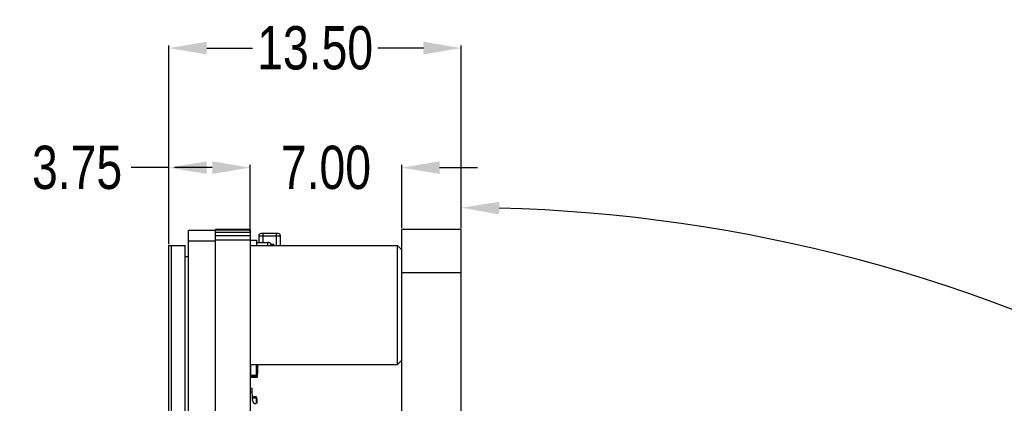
# Model space of a CAD drawing. Header units: inches. Extents: x -128 to 290, y -30 to 138.
# Tile 13 of 15: x 87 to 132, y 39 to 57. Entities that reach past the tile are written whole.
import ezdxf

# ---------------------------------------------------------------- set-up
doc = ezdxf.new("R2010")
doc.units = ezdxf.units.IN
doc.header["$LTSCALE"] = 1.21
doc.header["$MEASUREMENT"] = 0
doc.header["$PDMODE"] = 3
doc.header["$PDSIZE"] = 0.3125
doc.layers.get('0').update_dxf_attribs({"linetype": 'CONTINUOUS'})
doc.layers.get('Defpoints').update_dxf_attribs({"linetype": 'CONTINUOUS'})
doc.layers.add('DIM', color=3, linetype='CONTINUOUS')
doc.styles.get("Standard").update_dxf_attribs({"font": 'txt', "width": 0.8})
doc.dimstyles.get("Standard").update_dxf_attribs({"dimtxt": 0.15625, "dimasz": 0.1875, "dimexe": 0.125, "dimexo": 0.0625, "dimgap": 0.09, "dimtad": 0, "dimtih": 1, "dimtoh": 1, "dimzin": 4, "dimdsep": 46, "dimtxsty": 'STANDARD', "dimblk": '_FILLED', "dimblk1": '_FILLED', "dimblk2": '_FILLED', "dimcen": 0.09, "dimazin": 1, "dimtp": 0.01, "dimtm": 0.01, "dimtfac": 1, "dimtofl": 0, "dimtmove": 0, "dimatfit": 3, "dimldrblk": '_FILLED', "dimfxl": 1, "dimtolj": 1, "dimtzin": 4, "dimarcsym": 0})

# ---------------------------------------------------------------- blocks, each defined once
blk = doc.blocks.new('_FILLED')
at = {"color": 0, "linetype": 'ByBlock'}
blk.add_solid([(0, 0), (-1, 0.167), (-1, -0.167)], dxfattribs=at)
blk = doc.blocks.new('*D8')
at = {"layer": 'Defpoints', "color": 0}
for p in [(93.814, 50.161), (97.564, 47.308), (93.814, 46.558)]:
    blk.add_point(p, dxfattribs=at)
at = {"layer": 'DIM', "color": 0, "lineweight": -2}
for p, q in [((93.814, 50.161), (92.064, 50.161)), ((93.814, 46.621), (93.814, 50.286)), ((95.814, 50.161), (95.564, 50.161)), ((97.564, 47.371), (97.564, 50.286))]:
    blk.add_line(p, q, dxfattribs=at)
at = {"layer": 'DIM', "color": 0, "lineweight": -2, "xscale": 1.75, "yscale": 1.75, "zscale": 1.75, "rotation": 180}
blk.add_blockref('_FILLED', (93.814, 50.161), dxfattribs=at)
at = {"layer": 'DIM', "color": 0, "lineweight": -2, "xscale": 1.75, "yscale": 1.75, "zscale": 1.75}
blk.add_blockref('_FILLED', (97.564, 50.161), dxfattribs=at)
at = {"layer": 'DIM', "color": 0, "insert": (89.574, 50.161), "char_height": 2, "attachment_point": 5}
blk.add_mtext('\\A1;3.75', dxfattribs=at)
blk = doc.blocks.new('*D9')
at = {"layer": 'Defpoints', "color": 0}
for p in [(97.564, 50.161), (104.564, 47.308), (97.564, 47.169)]:
    blk.add_point(p, dxfattribs=at)
at = {"layer": 'DIM', "color": 0, "lineweight": -2}
for p, q in [((95.814, 50.161), (94.064, 50.161)), ((97.564, 47.231), (97.564, 50.286)), ((104.564, 47.371), (104.564, 50.286)), ((106.314, 50.161), (108.064, 50.161))]:
    blk.add_line(p, q, dxfattribs=at)
at = {"layer": 'DIM', "color": 0, "lineweight": -2, "xscale": 1.75, "yscale": 1.75, "zscale": 1.75}
blk.add_blockref('_FILLED', (97.564, 50.161), dxfattribs=at)
at = {"layer": 'DIM', "color": 0, "lineweight": -2, "xscale": 1.75, "yscale": 1.75, "zscale": 1.75, "rotation": 180}
blk.add_blockref('_FILLED', (104.564, 50.161), dxfattribs=at)
at = {"layer": 'DIM', "color": 0, "insert": (101.064, 50.161), "char_height": 2, "attachment_point": 5}
blk.add_mtext('\\A1;7.00', dxfattribs=at)
blk = doc.blocks.new('*D10')
at = {"layer": 'Defpoints', "color": 0}
for p in [(93.814, 55.686), (107.314, 47.308), (93.814, 46.558)]:
    blk.add_point(p, dxfattribs=at)
at = {"layer": 'DIM', "color": 0, "lineweight": -2}
for p, q in [((93.814, 46.621), (93.814, 55.811)), ((95.564, 55.686), (97.674, 55.686)), ((105.564, 55.686), (103.454, 55.686)), ((107.314, 47.371), (107.314, 55.811))]:
    blk.add_line(p, q, dxfattribs=at)
at = {"layer": 'DIM', "color": 0, "lineweight": -2, "xscale": 1.75, "yscale": 1.75, "zscale": 1.75, "rotation": 180}
blk.add_blockref('_FILLED', (93.814, 55.686), dxfattribs=at)
at = {"layer": 'DIM', "color": 0, "lineweight": -2, "xscale": 1.75, "yscale": 1.75, "zscale": 1.75}
blk.add_blockref('_FILLED', (107.314, 55.686), dxfattribs=at)
at = {"layer": 'DIM', "color": 0, "insert": (100.564, 55.686), "char_height": 2, "attachment_point": 5}
blk.add_mtext('\\A1;13.50', dxfattribs=at)
blk = doc.blocks.new('*D18')
at = {"layer": 'Defpoints', "color": 0}
for p in [(107.314, 47.308), (138.972, 40.874), (157.741, 6.322), (143.751, -1.755), (107.314, -22.792)]:
    blk.add_point(p, dxfattribs=at)
at = {"layer": 'DIM', "color": 0, "lineweight": -2}
for p, q in [((107.314, 47.371), (107.314, 48.436)), ((157.795, 6.353), (168.999, 12.822))]:
    blk.add_line(p, q, dxfattribs=at)
for start, end in [(61.46944, 88.58978), (31.41022, 58.53056)]:
    blk.add_arc((107.314, -22.792), 71.103, start, end, dxfattribs=at)
at = {"layer": 'DIM', "color": 0, "lineweight": -2, "xscale": 1.75, "yscale": 1.75, "zscale": 1.75}
for p, rotation in [((107.314, 48.311), 179.2948916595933), ((168.891, 12.76), 300.7051083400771)]:
    blk.add_blockref('_FILLED', p, dxfattribs=dict(at, rotation=rotation))
at = {"layer": 'DIM', "color": 0, "insert": (142.866, 38.785), "char_height": 2, "attachment_point": 5, "rotation": 330}
blk.add_mtext('\\A1;60%%d', dxfattribs=at)

msp = doc.modelspace()

# ---------------------------------------------------------------- linework, layer by layer
at = {"color": 7, "linetype": 'Continuous'}
for p, q in [((95.964, -21.802), (95.964, 47.308)), ((97.564, 47.308), (95.964, 47.308)), ((97.564, 47.308), (97.564, -21.802)), ((104.564, -22.792), (104.564, 47.308)), ((107.314, 47.308), (104.564, 47.308)), ((107.314, -22.792), (107.314, 47.308)), ((94.714, 24.958), (94.714, 47.258)), ((95.964, 47.258), (94.714, 47.258)), ((97.564, 47.279), (95.964, 47.279)), ((97.564, 47.169), (95.964, 47.169)), ((97.564, 47.003), (95.964, 47.003)), ((97.964, 47.016), (97.964, 46.708)), ((97.964, 47.016), (98.164, 47.016)), ((98.164, 47.116), (98.064, 47.116)), ((98.164, 46.708), (98.164, 47.116)), ((98.764, 47.116), (98.164, 47.116)), ((98.164, 47.016), (98.764, 47.016)), ((98.764, 47.116), (98.764, 46.558)), ((98.864, 47.116), (98.764, 47.116)), ((98.764, 47.016), (98.964, 47.016)), ((98.964, 46.558), (98.964, 47.016)), ((93.814, -21.042), (93.814, 46.558)), ((93.814, 46.558), (94.564, 46.558)), ((93.914, 46.558), (93.914, 20.958)), ((94.564, 20.958), (94.564, 46.558)), ((95.964, 46.758), (94.714, 46.758)), ((97.564, 46.808), (95.964, 46.808)), ((97.564, 46.808), (97.864, 46.808)), ((97.564, 46.558), (104.364, 46.558)), ((97.864, 46.808), (97.864, 46.558)), ((97.864, 46.708), (98.364, 46.708)), ((98.364, 46.708), (98.364, 46.558)), ((98.664, 46.612), (98.535, 46.612)), ((98.664, 46.558), (98.664, 46.612)), ((104.364, 41.058), (104.364, 46.558)), ((104.364, 46.558), (104.564, 46.358)), ((94.564, 46.058), (94.714, 46.058)), ((107.314, 45.308), (104.564, 45.308)), ((97.564, 41.058), (104.364, 41.058)), ((97.595, 40.508), (97.595, 41.057)), ((97.839, 41.057), (97.839, 40.508)), ((97.869, 40.539), (97.869, 41.057)), ((97.869, 41.053), (97.889, 41.053)), ((97.872, 41.013), (97.869, 41.013)), ((97.869, 41.002), (97.872, 41.002)), ((97.872, 40.985), (97.869, 40.985)), ((97.872, 40.948), (97.869, 40.948)), ((97.872, 40.939), (97.869, 40.939)), ((97.872, 41.013), (97.872, 40.939)), ((97.889, 41.058), (97.889, 40.473)), ((97.889, 41.017), (97.899, 41.017)), ((97.889, 40.967), (97.899, 40.967)), ((97.899, 41.017), (97.899, 40.915)), ((104.364, 41.058), (104.564, 41.258)), ((97.595, 40.539), (97.564, 40.539)), ((97.564, 40.473), (97.889, 40.473)), ((97.589, 40.509), (97.589, 40.498)), ((97.589, 40.498), (97.864, 40.498)), ((97.595, 40.569), (97.869, 40.569)), ((97.839, 40.539), (97.595, 40.539)), ((97.595, 40.508), (97.839, 40.508)), ((97.869, 40.539), (97.839, 40.539)), ((97.864, 40.522), (97.864, 40.498)), ((97.889, 40.523), (97.865, 40.523)), ((97.872, 40.911), (97.869, 40.911)), ((97.869, 40.873), (97.872, 40.873)), ((97.869, 40.837), (97.872, 40.837)), ((97.872, 40.807), (97.869, 40.807)), ((97.872, 40.77), (97.869, 40.77)), ((97.872, 40.733), (97.869, 40.733)), ((97.869, 40.73), (97.872, 40.73)), ((97.872, 40.706), (97.869, 40.706)), ((97.869, 40.669), (97.872, 40.669)), ((97.869, 40.632), (97.872, 40.632)), ((97.869, 40.573), (97.889, 40.573)), ((97.869, 40.569), (97.869, 40.569)), ((97.872, 40.911), (97.872, 40.837)), ((97.872, 40.807), (97.872, 40.73)), ((97.872, 40.706), (97.872, 40.632)), ((97.889, 40.915), (97.899, 40.915)), ((97.889, 40.902), (97.899, 40.902)), ((97.889, 40.8), (97.899, 40.8)), ((97.889, 40.786), (97.899, 40.786)), ((97.889, 40.736), (97.899, 40.736)), ((97.889, 40.684), (97.899, 40.684)), ((97.889, 40.648), (97.899, 40.648)), ((97.889, 40.625), (97.899, 40.625)), ((97.889, 40.611), (97.899, 40.611)), ((97.899, 40.902), (97.899, 40.8)), ((97.899, 40.786), (97.899, 40.684)), ((97.899, 40.648), (97.899, 40.611)), ((97.664, 39.958), (97.564, 39.956)), ((97.564, 39.806), (97.667, 39.808)), ((97.674, 39.405), (97.664, 39.958)), ((97.839, 39.571), (97.671, 39.571)), ((97.839, 39.571), (97.839, 39.258)), ((97.672, 39.541), (97.839, 39.541)), ((97.845, 39.51), (97.672, 39.51)), ((97.839, 39.541), (97.869, 39.541)), ((97.869, 39.51), (97.839, 39.51)), ((97.845, 39.51), (97.869, 39.51)), ((97.869, 39.258), (97.869, 39.541)), ((97.872, 39.466), (97.869, 39.466)), ((97.869, 39.455), (97.872, 39.455)), ((97.872, 39.438), (97.869, 39.438)), ((97.872, 39.401), (97.869, 39.401)), ((97.872, 39.392), (97.869, 39.392)), ((97.872, 39.392), (97.869, 39.392)), ((97.869, 39.373), (97.872, 39.373)), ((97.872, 39.364), (97.869, 39.364)), ((97.869, 39.327), (97.872, 39.327)), ((97.869, 39.29), (97.872, 39.29)), ((97.869, 39.29), (97.872, 39.29)), ((97.872, 39.272), (97.869, 39.272)), ((97.872, 39.466), (97.872, 39.392)), ((97.872, 39.392), (97.872, 39.373)), ((97.872, 39.364), (97.872, 39.272))]:
    msp.add_line(p, q, dxfattribs=at)
for centre, radius, start, end in [((98.064, 47.016), 0.1, 90, 180), ((98.864, 47.016), 0.1, 360, 90), ((98.364, 46.508), 0.2, 31.3648, 90), ((97.839, 40.539), 0.0305, 270, 0), ((97.839, 39.541), 0.0305, 0, 90), ((97.824, 39.408), 0.15, 181, 270)]:
    msp.add_arc(centre, radius, start, end, dxfattribs=at)

# ---------------------------------------------------------------- dimensions: what is measured, and where the dimension line sits
at = {"layer": 'DIM'}
for base, p1, p2, picture, middle in [((93.814, 55.686), (107.314, 47.308), (93.814, 46.558), '*D10', (100.564, 55.686)), ((93.814, 50.161), (97.564, 47.308), (93.814, 46.558), '*D8', (89.574, 50.161)), ((97.564, 50.161), (104.564, 47.308), (97.564, 47.169), '*D9', (101.064, 50.161))]:
    dim = msp.add_linear_dim(base=base, p1=p1, p2=p2, dimstyle='STANDARD', override={"dimtxt": 2, "dimasz": 1.75, "dimtih": 0, "dimtoh": 0, "dimzin": 0, "dimcen": 0.198, "dimadec": 0, "dimazin": 0, "dimtp": 0, "dimtm": 0, "dimtdec": 4, "dimtzin": 0}, dxfattribs=at)
    dim.commit()
    dim.dimension.update_dxf_attribs({"geometry": picture, "text_midpoint": middle})
dim = msp.add_angular_dim_2l(base=(138.972, 40.874), line1=((143.751, -1.755), (157.741, 6.322)), line2=((107.314, -22.792), (107.314, 47.308)), dimstyle='STANDARD', override={"dimtxt": 2, "dimasz": 1.75, "dimtih": 0, "dimtoh": 0, "dimzin": 0, "dimcen": 0.198, "dimadec": 0, "dimazin": 0, "dimtp": 0, "dimtm": 0, "dimtdec": 4, "dimtzin": 0}, dxfattribs=at)
dim.commit()
dim.dimension.update_dxf_attribs({"geometry": '*D18', "text_midpoint": (142.866, 38.785)})

doc.saveas('drawing.dxf')
